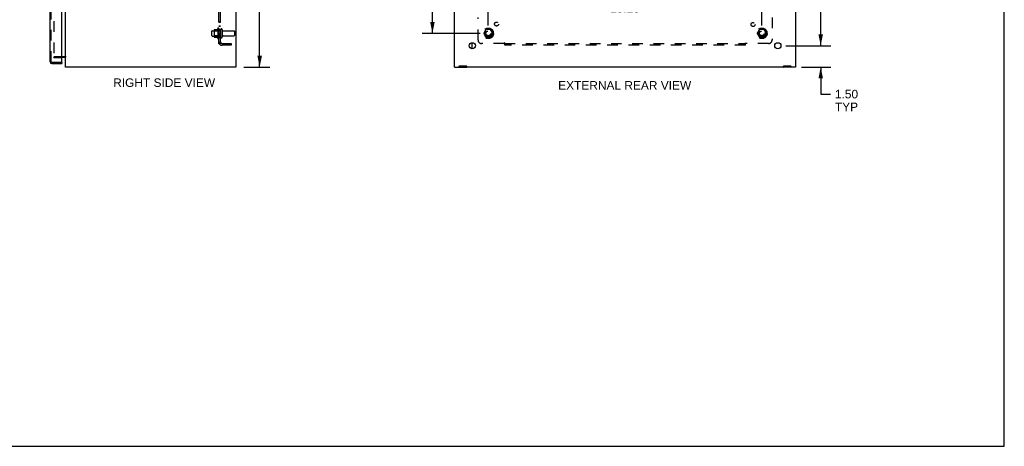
# Model space of a CAD drawing. Header units: inches. Extents: x 0 to 136, y 0 to 88.
# Tile 4 of 5: x 67 to 136, y 0 to 30. Entities that reach past the tile are written whole.
import ezdxf

# ---------------------------------------------------------------- set-up
doc = ezdxf.new("R2010")
doc.units = ezdxf.units.IN
doc.header["$LTSCALE"] = 7.48
doc.header["$MEASUREMENT"] = 0
doc.linetypes.add('HIDDEN', pattern=[0.2, 0.1, -0.1])
doc.layers.get('0').update_dxf_attribs({"linetype": 'CONTINUOUS'})
for name, color, linetype in [('DEFAULT_2', 8, 'HIDDEN'), ('DIMENSIONS', 7, 'CONTINUOUS'), ('DOOR_ASSEMBLY', 7, 'CONTINUOUS'), ('SUBPANEL', 7, 'CONTINUOUS')]:
    doc.layers.add(name, color=color, linetype=linetype)
doc.styles.get("Standard").update_dxf_attribs({"font": 'arial.ttf'})
doc.dimstyles.new('DIMSTYLE_1', dxfattribs={"dimtxt": 0.6, "dimasz": 0.8, "dimexe": 0.09, "dimexo": 0.07, "dimgap": 0.0375, "dimtad": 0, "dimtih": 1, "dimtoh": 1, "dimzin": 4, "dimdsep": 46, "dimtxsty": 'Standard', "dimblk": '_FILLED', "dimblk1": '_FILLED', "dimblk2": '_FILLED', "dimcen": 0.09, "dimadec": 3, "dimazin": 1, "dimtfac": 1, "dimtdec": 3, "dimtofl": 0, "dimtmove": 0, "dimatfit": 3, "dimldrblk": '_FILLED', "dimfxl": 0, "dimtolj": 1, "dimtzin": 4, "dimarcsym": 0})

# ---------------------------------------------------------------- blocks, each defined once
blk = doc.blocks.new('_FILLED')
at = {"color": 0, "linetype": 'ByBlock'}
blk.add_solid([(0, 0), (-1, 0.2), (-1, -0.2)], dxfattribs=at)
blk = doc.blocks.new('*D4')
at = {"layer": 'DIMENSIONS', "color": 2, "linetype": 'Continuous'}
for p, q in [((82.477, 62.66), (84.322, 62.66)), ((83.602, 62.66), (83.602, 45.26)), ((83.602, 26.66), (83.602, 44.06)), ((82.489, 26.66), (84.322, 26.66))]:
    blk.add_line(p, q, dxfattribs=at)
at = {"layer": 'DIMENSIONS', "color": 2, "linetype": 'Continuous', "xscale": 0.8, "yscale": 0.8, "zscale": 0.8}
for p, rotation in [((83.602, 62.66), 90), ((83.602, 26.66), 270)]:
    blk.add_blockref('_FILLED', p, dxfattribs=dict(at, rotation=rotation))
at = {"layer": 'DIMENSIONS', "color": 2, "linetype": 'Continuous', "insert": (83.602, 44.96), "char_height": 0.6, "width": 2.09665, "attachment_point": 2, "line_spacing_factor": 0.9}
blk.add_mtext('36.00', dxfattribs=at)
blk = doc.blocks.new('*D5')
at = {"layer": 'DIMENSIONS', "color": 2, "linetype": 'Continuous'}
for p, q in [((123.081, 28.16), (123.081, 29.76)), ((120.624, 28.16), (123.801, 28.16)), ((121.738, 26.66), (123.801, 26.66)), ((123.081, 26.66), (123.081, 24.763)), ((123.081, 24.763), (123.781, 24.763))]:
    blk.add_line(p, q, dxfattribs=at)
at = {"layer": 'DIMENSIONS', "color": 2, "linetype": 'Continuous', "xscale": 0.8, "yscale": 0.8, "zscale": 0.8}
for p, rotation in [((123.081, 28.16), 270), ((123.081, 26.66), 90)]:
    blk.add_blockref('_FILLED', p, dxfattribs=dict(at, rotation=rotation))
at = {"layer": 'DIMENSIONS', "color": 2, "linetype": 'Continuous', "insert": (124.081, 25.063), "char_height": 0.6, "width": 1.63048, "attachment_point": 1, "line_spacing_factor": 0.9}
blk.add_mtext('1.50\\PTYP', dxfattribs=at)
blk = doc.blocks.new('*D7')
at = {"layer": 'DIMENSIONS', "color": 2, "linetype": 'Continuous'}
for p, q in [((99.129, 60.285), (95.042, 60.285)), ((95.762, 60.285), (95.762, 45.26)), ((95.762, 29.035), (95.762, 44.06)), ((99.129, 29.035), (95.042, 29.035))]:
    blk.add_line(p, q, dxfattribs=at)
at = {"layer": 'DIMENSIONS', "color": 2, "linetype": 'Continuous', "xscale": 0.8, "yscale": 0.8, "zscale": 0.8}
for p, rotation in [((95.762, 60.285), 90), ((95.762, 29.035), 270)]:
    blk.add_blockref('_FILLED', p, dxfattribs=dict(at, rotation=rotation))
at = {"layer": 'DIMENSIONS', "color": 2, "linetype": 'Continuous', "insert": (95.762, 44.96), "char_height": 0.6, "width": 2.09665, "attachment_point": 2, "line_spacing_factor": 0.9}
blk.add_mtext('31.25', dxfattribs=at)
blk = doc.blocks.new('*D9')
at = {"layer": 'DIMENSIONS', "color": 2, "linetype": 'Continuous'}
for p, q in [((99.689, 29.595), (99.689, 31.526)), ((118.939, 29.595), (118.939, 31.526)), ((99.689, 30.806), (107.965, 30.806)), ((118.939, 30.806), (110.662, 30.806))]:
    blk.add_line(p, q, dxfattribs=at)
at = {"layer": 'DIMENSIONS', "color": 2, "linetype": 'Continuous', "xscale": 0.8, "yscale": 0.8, "zscale": 0.8, "rotation": 180}
blk.add_blockref('_FILLED', (99.689, 30.806), dxfattribs=at)
at = {"layer": 'DIMENSIONS', "color": 2, "linetype": 'Continuous', "xscale": 0.8, "yscale": 0.8, "zscale": 0.8}
blk.add_blockref('_FILLED', (118.939, 30.806), dxfattribs=at)
at = {"layer": 'DIMENSIONS', "color": 2, "linetype": 'Continuous', "insert": (109.314, 31.106), "char_height": 0.6, "width": 2.09665, "attachment_point": 2, "line_spacing_factor": 0.9}
blk.add_mtext('19.25', dxfattribs=at)
blk = doc.blocks.new('*D10')
at = {"layer": 'DIMENSIONS', "color": 2, "linetype": 'Continuous'}
for p, q in [((120.624, 61.16), (123.801, 61.16)), ((123.081, 61.16), (123.081, 45.26)), ((123.081, 28.16), (123.081, 44.06)), ((120.624, 28.16), (123.801, 28.16))]:
    blk.add_line(p, q, dxfattribs=at)
at = {"layer": 'DIMENSIONS', "color": 2, "linetype": 'Continuous', "xscale": 0.8, "yscale": 0.8, "zscale": 0.8}
for p, rotation in [((123.081, 61.16), 90), ((123.081, 28.16), 270)]:
    blk.add_blockref('_FILLED', p, dxfattribs=dict(at, rotation=rotation))
at = {"layer": 'DIMENSIONS', "color": 2, "linetype": 'Continuous', "insert": (123.081, 44.96), "char_height": 0.6, "width": 2.09665, "attachment_point": 2, "line_spacing_factor": 0.9}
blk.add_mtext('33.00', dxfattribs=at)

msp = doc.modelspace()

# ---------------------------------------------------------------- linework, layer by layer
at = {"color": 7, "linetype": 'Continuous'}
for p, q in [((136, 0), (136, 88)), ((98.564, 27.941), (98.564, 28.379)), ((97.642, 26.735), (98.165, 26.735)), ((97.654, 26.735), (97.654, 26.66)), ((98.154, 26.735), (98.154, 26.66)), ((120.462, 26.735), (120.985, 26.735)), ((120.474, 26.735), (120.474, 26.66)), ((120.974, 26.735), (120.974, 26.66)), ((0, 0), (136, 0))]:
    msp.add_line(p, q, dxfattribs=at)
at = {"color": 3, "linetype": 'Continuous'}
for p, q in [((69.929, 26.66), (69.929, 61.835)), ((81.929, 61.835), (81.929, 26.66)), ((97.314, 26.66), (97.314, 61.835)), ((121.314, 61.835), (121.314, 26.66)), ((69.887, 27.335), (69.686, 27.335)), ((81.929, 26.66), (69.929, 26.66)), ((97.314, 26.66), (98.182, 26.66)), ((97.639, 26.675), (97.639, 26.725)), ((97.654, 26.74), (98.154, 26.74)), ((98.169, 26.675), (98.169, 26.725)), ((120.444, 26.66), (98.184, 26.66)), ((121.314, 26.66), (120.445, 26.66)), ((120.459, 26.675), (120.459, 26.725)), ((120.474, 26.74), (120.974, 26.74)), ((120.989, 26.675), (120.989, 26.725))]:
    msp.add_line(p, q, dxfattribs=at)
for centre in [(98.564, 28.16), (120.064, 28.16)]:
    msp.add_circle(centre, 0.219, dxfattribs=at)
for centre, radius, start, end in [((69.887, 27.293), 0.042, 0, 90), ((97.624, 26.675), 0.015, 270, 360), ((97.654, 26.725), 0.015, 90, 180), ((98.154, 26.725), 0.015, 0, 90), ((98.184, 26.675), 0.015, 180, 270), ((120.444, 26.675), 0.015, 270, 360), ((120.474, 26.725), 0.015, 90, 180), ((120.974, 26.725), 0.015, 0, 90), ((121.004, 26.675), 0.015, 180, 270)]:
    msp.add_arc(centre, radius, start, end, dxfattribs=at)
at = {"layer": 'DEFAULT_2', "color": 8, "linetype": 'HIDDEN'}
for p, q in [((69.117, 61.311), (69.117, 27.365)), ((80.229, 28.878), (80.229, 29.193)), ((80.259, 29.223), (80.854, 29.223)), ((80.393, 29.291), (80.393, 28.78)), ((80.413, 29.219), (80.393, 29.239)), ((80.404, 29.313), (80.631, 29.313)), ((80.709, 29.219), (80.413, 29.219)), ((80.413, 29.219), (80.413, 28.852)), ((80.659, 29.391), (80.659, 28.679)), ((80.709, 29.219), (80.729, 29.239)), ((80.709, 29.219), (80.709, 28.852)), ((80.729, 29.369), (80.729, 28.701)), ((80.854, 29.293), (80.854, 28.778)), ((80.964, 29.293), (80.964, 28.778)), ((81.027, 29.2), (81.824, 29.2)), ((81.854, 28.9), (81.854, 29.17)), ((99.526, 29.308), (99.371, 29.04)), ((99.843, 29.313), (99.534, 29.313)), ((100.006, 29.04), (99.852, 29.308)), ((118.776, 29.308), (118.621, 29.04)), ((119.093, 29.313), (118.784, 29.313)), ((119.256, 29.04), (119.102, 29.308)), ((80.259, 28.848), (80.854, 28.848)), ((80.413, 28.852), (80.393, 28.832)), ((80.404, 28.758), (80.631, 28.758)), ((80.709, 28.852), (80.413, 28.852)), ((80.709, 28.852), (80.729, 28.832)), ((81.027, 28.87), (81.824, 28.87)), ((99.371, 29.03), (99.526, 28.763)), ((99.843, 28.758), (99.534, 28.758)), ((99.852, 28.763), (100.006, 29.03)), ((118.621, 29.03), (118.776, 28.763)), ((119.093, 28.758), (118.784, 28.758)), ((119.102, 28.763), (119.256, 29.03)), ((69.117, 27.41), (69.887, 27.41)), ((69.117, 27.335), (69.117, 27.365)), ((69.117, 27.335), (69.686, 27.335))]:
    msp.add_line(p, q, dxfattribs=at)
for centre, radius in [((99.689, 29.035), 0.372), ((99.689, 29.035), 0.356), ((99.689, 29.035), 0.312), ((99.689, 29.035), 0.204), ((99.689, 29.035), 0.188), ((99.689, 29.035), 0.183), ((99.689, 29.035), 0.165), ((118.939, 29.035), 0.372), ((118.939, 29.035), 0.356), ((118.939, 29.035), 0.312), ((118.939, 29.035), 0.204), ((118.939, 29.035), 0.188), ((118.939, 29.035), 0.183), ((118.939, 29.035), 0.165)]:
    msp.add_circle(centre, radius, dxfattribs=at)
for centre, radius, start, end in [((80.259, 29.193), 0.03, 90, 180), ((80.534, 29.291), 0.141, 174.79195, 180), ((80.404, 29.303), 0.01, 90, 174.80617), ((80.613, 29.323), 0.01, 270, 336.03207), ((81.259, 29.035), 0.698, 149.33687, 156.03207), ((80.691, 29.369), 0.0384, 0, 145.55034), ((80.909, 29.293), 0.055, 0, 180), ((81.027, 29.263), 0.0625, 180, 270), ((81.824, 29.17), 0.03, 360, 90), ((99.534, 29.303), 0.01, 90.01235, 149.98915), ((99.843, 29.303), 0.01, 30.01204, 89.98872), ((118.784, 29.303), 0.01, 90.01235, 149.98915), ((119.093, 29.303), 0.01, 30.01204, 89.98872), ((80.259, 28.878), 0.03, 180, 270), ((80.534, 28.78), 0.141, 180, 185.20805), ((80.404, 28.768), 0.01, 185.19383, 270), ((80.613, 28.748), 0.01, 23.96793, 90), ((81.259, 29.035), 0.698, 203.96793, 210.66313), ((80.691, 28.701), 0.0384, 214.44966, 360), ((80.909, 28.778), 0.055, 180, 360), ((81.027, 28.808), 0.0625, 90, 180), ((81.824, 28.9), 0.03, 270, 0), ((99.38, 29.035), 0.01, 150.01268, 209.98829), ((99.534, 28.768), 0.01, 210.01204, 269.98872), ((99.843, 28.768), 0.01, 270.01235, 329.98915), ((99.998, 29.035), 0.01, 330.01268, 29.98829), ((118.63, 29.035), 0.01, 150.01268, 209.98829), ((118.784, 28.768), 0.01, 210.01204, 269.98872), ((119.093, 28.768), 0.01, 270.01235, 329.98915), ((119.248, 29.035), 0.01, 330.01268, 29.98829), ((69.887, 27.293), 0.117, 33.09982, 90)]:
    msp.add_arc(centre, radius, start, end, dxfattribs=at)
at = {"layer": 'DOOR_ASSEMBLY', "color": 3, "linetype": 'Continuous'}
for p, q in [((68.861, 27.027), (68.861, 61.531)), ((69.686, 27.005), (69.686, 61.553)), ((68.978, 26.91), (69.686, 26.91))]:
    msp.add_line(p, q, dxfattribs=at)
at = {"layer": 'DOOR_ASSEMBLY', "color": 8, "linetype": 'HIDDEN'}
for p, q in [((68.936, 27.027), (68.936, 61.531)), ((69.666, 26.985), (68.978, 26.985))]:
    msp.add_line(p, q, dxfattribs=at)
at = {"layer": 'DOOR_ASSEMBLY', "color": 7, "linetype": 'Continuous'}
for p, q in [((69.666, 26.985), (69.686, 26.985)), ((69.686, 26.985), (69.686, 26.91))]:
    msp.add_line(p, q, dxfattribs=at)
at = {"layer": 'DOOR_ASSEMBLY', "color": 3, "linetype": 'Continuous'}
for centre, radius, start, end in [((68.978, 27.027), 0.117, 180, 270), ((69.666, 27.005), 0.02, 270, 360)]:
    msp.add_arc(centre, radius, start, end, dxfattribs=at)
at = {"layer": 'DOOR_ASSEMBLY', "color": 8, "linetype": 'HIDDEN'}
msp.add_arc((68.978, 27.027), 0.042, 180, 270, dxfattribs=at)
at = {"layer": 'SUBPANEL', "color": 8, "linetype": 'HIDDEN'}
for p, q in [((80.729, 28.317), (80.729, 61.004)), ((80.854, 28.317), (80.854, 61.004)), ((80.854, 29.831), (80.729, 29.831)), ((80.854, 29.795), (80.729, 29.795)), ((98.97, 28.567), (98.97, 30.156)), ((119.657, 30.156), (119.657, 28.567)), ((80.854, 29.55), (80.729, 29.55)), ((80.854, 29.514), (80.729, 29.514)), ((80.854, 29.285), (80.729, 29.285)), ((80.854, 28.785), (80.729, 28.785)), ((80.854, 28.317), (80.729, 28.317)), ((80.783, 28.278), (80.88, 28.357)), ((80.872, 28.344), (80.867, 28.339)), ((80.966, 28.317), (81.604, 28.317)), ((81.604, 28.192), (80.966, 28.192)), ((81.604, 28.317), (81.604, 28.192)), ((100.81, 28.317), (99.22, 28.317)), ((100.845, 28.192), (100.845, 28.357)), ((100.845, 28.317), (117.782, 28.317)), ((117.782, 28.192), (100.845, 28.192)), ((117.782, 28.192), (117.782, 28.357)), ((117.799, 28.298), (117.804, 28.302)), ((117.804, 28.302), (117.807, 28.306)), ((119.407, 28.317), (117.818, 28.317))]:
    msp.add_line(p, q, dxfattribs=at)
for points in [[(80.758, 28.294), (80.752, 28.296), (80.748, 28.298), (80.746, 28.299), (80.743, 28.301), (80.74, 28.302), (80.737, 28.304), (80.735, 28.306), (80.733, 28.307), (80.732, 28.309), (80.731, 28.311), (80.73, 28.312), (80.73, 28.314), (80.729, 28.315), (80.729, 28.317)], [(80.783, 28.278), (80.782, 28.28), (80.779, 28.282), (80.777, 28.284), (80.774, 28.285), (80.772, 28.287), (80.768, 28.289), (80.765, 28.29), (80.762, 28.292), (80.758, 28.294)], [(80.858, 28.34), (80.858, 28.34), (80.858, 28.339), (80.858, 28.339), (80.858, 28.339), (80.857, 28.339), (80.857, 28.339), (80.857, 28.338), (80.856, 28.338), (80.856, 28.338), (80.855, 28.338), (80.855, 28.337), (80.854, 28.337), (80.854, 28.337), (80.853, 28.336), (80.852, 28.336), (80.852, 28.336), (80.851, 28.335), (80.851, 28.335), (80.85, 28.335), (80.849, 28.334), (80.849, 28.334), (80.848, 28.334), (80.847, 28.333), (80.846, 28.333), (80.846, 28.333), (80.845, 28.332), (80.844, 28.332), (80.844, 28.332), (80.843, 28.331), (80.842, 28.331), (80.841, 28.331), (80.84, 28.33), (80.84, 28.33), (80.839, 28.329), (80.838, 28.329), (80.837, 28.329), (80.836, 28.328), (80.835, 28.328), (80.834, 28.328), (80.833, 28.327), (80.832, 28.327), (80.832, 28.327), (80.831, 28.326), (80.83, 28.326), (80.829, 28.325), (80.828, 28.325), (80.827, 28.325), (80.826, 28.324), (80.825, 28.324), (80.824, 28.324), (80.823, 28.323), (80.822, 28.323), (80.821, 28.323), (80.82, 28.323), (80.819, 28.322), (80.819, 28.322), (80.818, 28.322), (80.817, 28.321), (80.816, 28.321), (80.815, 28.321), (80.814, 28.321), (80.813, 28.32), (80.812, 28.32), (80.811, 28.32), (80.811, 28.32), (80.81, 28.319), (80.809, 28.319), (80.808, 28.319), (80.807, 28.319), (80.807, 28.319), (80.806, 28.318), (80.805, 28.318), (80.804, 28.318), (80.803, 28.318), (80.803, 28.318), (80.802, 28.318), (80.801, 28.317), (80.8, 28.317), (80.8, 28.317), (80.799, 28.317), (80.798, 28.317), (80.798, 28.317), (80.797, 28.317), (80.796, 28.317), (80.796, 28.317), (80.795, 28.317), (80.795, 28.317), (80.795, 28.316)], [(80.795, 28.316), (80.795, 28.316), (80.795, 28.316), (80.795, 28.316), (80.795, 28.316), (80.795, 28.316), (80.795, 28.316), (80.795, 28.316), (80.796, 28.317), (80.796, 28.317), (80.797, 28.317), (80.797, 28.317), (80.798, 28.317)], [(80.854, 28.337), (80.855, 28.337), (80.855, 28.337), (80.856, 28.338), (80.856, 28.338), (80.856, 28.338), (80.857, 28.338), (80.857, 28.339), (80.857, 28.339), (80.858, 28.339), (80.858, 28.339), (80.858, 28.339), (80.858, 28.34), (80.858, 28.34)], [(80.867, 28.339), (80.866, 28.337), (80.864, 28.335), (80.862, 28.333), (80.861, 28.331), (80.859, 28.329), (80.858, 28.327), (80.857, 28.325), (80.856, 28.323), (80.855, 28.321), (80.855, 28.319), (80.854, 28.318), (80.854, 28.317)], [(80.88, 28.357), (80.88, 28.357), (80.88, 28.356), (80.88, 28.356), (80.88, 28.355), (80.88, 28.354), (80.88, 28.353), (80.879, 28.352), (80.878, 28.351), (80.877, 28.35), (80.876, 28.348), (80.875, 28.347), (80.874, 28.345), (80.872, 28.344)], [(100.822, 28.335), (100.819, 28.331), (100.818, 28.329), (100.817, 28.327), (100.816, 28.325), (100.814, 28.323), (100.813, 28.321), (100.812, 28.319), (100.811, 28.318), (100.81, 28.317)], [(100.823, 28.302), (100.82, 28.306), (100.818, 28.307), (100.817, 28.309), (100.815, 28.311), (100.813, 28.312), (100.812, 28.314), (100.811, 28.315), (100.81, 28.317)], [(100.845, 28.357), (100.843, 28.357), (100.842, 28.356), (100.841, 28.356), (100.839, 28.355), (100.838, 28.354), (100.837, 28.353), (100.835, 28.352), (100.834, 28.351), (100.833, 28.35), (100.831, 28.348), (100.83, 28.347), (100.829, 28.345), (100.828, 28.344), (100.827, 28.342), (100.825, 28.341), (100.824, 28.339), (100.823, 28.337), (100.822, 28.335)], [(100.845, 28.278), (100.844, 28.28), (100.842, 28.282), (100.841, 28.284), (100.839, 28.285), (100.838, 28.287), (100.836, 28.289), (100.835, 28.29), (100.834, 28.292), (100.832, 28.294), (100.831, 28.295), (100.829, 28.296), (100.828, 28.298), (100.823, 28.302)], [(117.782, 28.357), (117.784, 28.357), (117.785, 28.356), (117.787, 28.356), (117.788, 28.355), (117.789, 28.354), (117.791, 28.353), (117.792, 28.352), (117.793, 28.351), (117.795, 28.35), (117.796, 28.348), (117.797, 28.347), (117.798, 28.345), (117.8, 28.344), (117.801, 28.342), (117.802, 28.341), (117.803, 28.339), (117.804, 28.337), (117.805, 28.335), (117.808, 28.331)], [(117.782, 28.278), (117.784, 28.28), (117.785, 28.282), (117.787, 28.284), (117.788, 28.285), (117.789, 28.287), (117.791, 28.289), (117.792, 28.29), (117.794, 28.292), (117.795, 28.294), (117.797, 28.295), (117.798, 28.296), (117.799, 28.298)], [(117.807, 28.306), (117.809, 28.307), (117.811, 28.309), (117.812, 28.311), (117.814, 28.312), (117.815, 28.314), (117.817, 28.315), (117.818, 28.317)], [(117.808, 28.331), (117.809, 28.329), (117.81, 28.327), (117.812, 28.325), (117.813, 28.323), (117.814, 28.321), (117.815, 28.319), (117.817, 28.318), (117.818, 28.317)]]:
    msp.add_lwpolyline(points, dxfattribs=at)
for centre, radius in [((100.269, 29.69), 0.141), ((118.32, 29.654), 0.141), ((99.689, 29.035), 0.25), ((118.939, 29.035), 0.25)]:
    msp.add_circle(centre, radius, dxfattribs=at)
for centre, radius, start, end in [((80.966, 28.429), 0.237, 180, 270), ((80.966, 28.429), 0.112, 180, 270), ((99.22, 28.567), 0.25, 180, 270), ((119.407, 28.567), 0.25, 270, 360)]:
    msp.add_arc(centre, radius, start, end, dxfattribs=at)

# ---------------------------------------------------------------- texts
at = {"layer": 'DIMENSIONS', "color": 2, "linetype": 'Continuous', "char_height": 0.6, "attachment_point": 2, "line_spacing_factor": 0.9}
for s, insert, width in [('RIGHT SIDE VIEW', (76.882, 25.867), 7.15539), ('EXTERNAL REAR VIEW', (109.289, 25.677), 9.34126)]:
    msp.add_mtext(s, dxfattribs=dict(at, insert=insert, width=width))

# ---------------------------------------------------------------- dimensions: what is measured, and where the dimension line sits
at = {"layer": 'DIMENSIONS', "color": 2, "linetype": 'Continuous'}
for base, p1, p2, angle, picture, middle in [((83.602, 62.66), (82.419, 26.66), (82.407, 62.66), 90, '*D4', (83.601, 44.657)), ((123.081, 61.16), (120.554, 28.16), (120.554, 61.16), 90, '*D10', (123.079, 44.657)), ((95.762, 29.035), (99.199, 60.285), (99.199, 29.035), 270, '*D7', (95.763, 44.657))]:
    dim = msp.add_linear_dim(base=base, p1=p1, p2=p2, angle=angle, dimstyle='DIMSTYLE_1', dxfattribs=at)
    dim.commit()
    dim.dimension.update_dxf_attribs({"geometry": picture, "text_midpoint": middle, "dimtype": 160})
dim = msp.add_linear_dim(base=(118.939, 30.806), p1=(99.689, 29.525), p2=(118.939, 29.525), dimstyle='DIMSTYLE_1', dxfattribs=at)
dim.commit()
dim.dimension.update_dxf_attribs({"geometry": '*D9', "text_midpoint": (109.341, 30.802), "dimtype": 160})
dim = msp.add_linear_dim(base=(123.081, 26.66), p1=(120.554, 28.16), p2=(121.668, 26.66), angle=270, text='<>\\PTYP', dimstyle='DIMSTYLE_1', dxfattribs=at)
dim.commit()
dim.dimension.update_dxf_attribs({"geometry": '*D5', "text_midpoint": (124.896, 24.313), "dimtype": 160})

doc.saveas('drawing.dxf')
